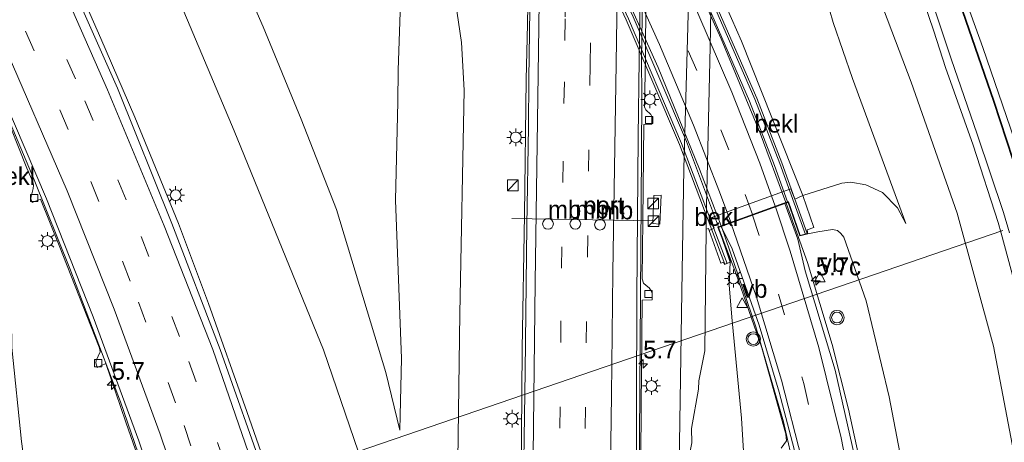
# Model space of a CAD drawing. Header units: millimetres. Extents: x 82463 to 85160, y 450000 to 452470.
# Tile 50 of 98: x 83919 to 84056, y 450564 to 450623. Entities that reach past the tile are written whole.
import ezdxf
from ezdxf.enums import TextEntityAlignment as Align

# ---------------------------------------------------------------- set-up
doc = ezdxf.new("R2010")
doc.units = ezdxf.units.MM
doc.linetypes.add('39strp', pattern=[12, 3, -9])
for name, color, linetype, lineweight in [('af-b1-rasterhekwerk', 8, 'hekwerk', 18), ('as-bs-kilometr', 13, 'Continuous', 18), ('bw-bs-drip', 8, 'Continuous', 18), ('bw-bs-portaal', 8, 'Continuous', 18), ('gr-b1-geleiderail', 213, 'geleiderail', 18), ('gr-bs-geleiderail', 213, 'geleiderail', 18), ('gw-bs-insteekwatergang', 93, 'Continuous', 18), ('gw-bs-kruinlijn', 93, 'Continuous', 18), ('gw-bs-teenlijn', 93, 'Continuous', 18), ('kw-b6-viaduct', 173, 'Continuous', 18), ('mk-b1-39streep 0.15', 8, '39strp', 18), ('mk-b1-streep 0.15', 8, 'Continuous', 18), ('mk-bs-39streep 0.15', 8, '39strp', 18), ('mk-bs-streep 0.15', 8, 'Continuous', 18), ('og-b1-terreinafscheiding', 253, 'Continuous', 18), ('og-b5-bekleding', 253, 'Continuous', 18), ('og-bs-inrichtingselement', 253, 'Continuous', 18), ('og-bs-maaiveld', 253, 'Continuous', 18), ('og-bs-terreinafscheiding', 253, 'Continuous', 18), ('vh-b6-verh_soort', 8, 'Continuous', 18), ('wh-bs-duiker', 8, 'duiker', 18), ('wh-bs-kolk', 8, 'Continuous', 18), ('wh-bs-waterlijn', 133, 'Continuous', 18), ('wm-bs-lichtmast', 8, 'Continuous', 18), ('wm-bs-verkeersbord', 8, 'Continuous', 18), ('wm-bs-verkeerslicht', 13, 'Continuous', 18)]:
    doc.layers.add(name, color=color, linetype=linetype, lineweight=lineweight)
doc.layers.add('og-b1-voegovergang', color=10, linetype='Continuous')
doc.styles.add('rtw_iso', font='iso-rtw.shx')
doc.linetypes.add('duiker', pattern='A,0,-2,[15,RTW.shx,S=1,R=0,X=0,Y=0],-2', length=4)
doc.linetypes.add('geleiderail', pattern='A,2,-1,[175,RTW.shx,S=0.5,R=0,X=0,Y=0],-1', length=4)
doc.linetypes.add('hekwerk', pattern='A,7,-1.5,[1,RTW.shx,S=0.75,R=0,X=0,Y=0],-1.5', length=10)

# ---------------------------------------------------------------- blocks, each defined once
blk = doc.blocks.new('verkeersbord')
for p, q in [((0, 0.75), (-0.75, -0.625)), ((0.75, -0.625), (0, 0.75)), ((-0.75, -0.625), (0.75, -0.625))]:
    blk.add_line(p, q)
blk = doc.blocks.new('dtbattr')
at = {"style": 'rtw_iso'}
blk.add_attdef('TAG', (0.59, 0.87), '', height=2.5, dxfattribs=at)
blk = doc.blocks.new('kolk')
blk.add_lwpolyline([(-0.5, -0.5), (0.5, -0.5), (0.5, 0.5), (-0.5, 0.5)], close=True)
blk = doc.blocks.new('dtb')
blk.add_circle((0, 0), 0.75)
blk = doc.blocks.new('dtbattr-l')
at = {"style": 'rtw_iso'}
blk.add_attdef('TAG', (0, 0), '', height=2.5, dxfattribs=at)
blk = doc.blocks.new('kast')
blk.add_line((-0.75, -0.75), (0.75, 0.75))
blk.add_lwpolyline([(-0.75, 0.75), (0.75, 0.75), (0.75, -0.75), (-0.75, -0.75)], close=True)
blk = doc.blocks.new('lantaarnpaal')
for p, q in [((-0.75, 0), (-1.25, 0)), ((-0.88, 0.88), (-0.53, 0.53)), ((0, 0.75), (0, 1.25)), ((0.53, 0.53), (0.88, 0.88)), ((0.75, 0), (1.25, 0)), ((-0.53, -0.53), (-0.88, -0.88)), ((0, -0.75), (0, -1.25)), ((0.53, -0.53), (0.88, -0.88))]:
    blk.add_line(p, q)
blk.add_circle((0, 0), 0.75)
blk = doc.blocks.new('verkeerslicht')
for radius in [1, 0.75]:
    blk.add_circle((0, 0), radius)
blk = doc.blocks.new('dtbattr-r')
at = {"style": 'rtw_iso'}
blk.add_attdef('TAG', text='', height=2.5, dxfattribs=at).set_placement((0, 0), align=Align.MIDDLE_CENTER)
blk = doc.blocks.new('hecto')
for p, q in [((0, 0.625), (-0.625, 0)), ((0, -0.625), (0, 0.625)), ((-0.625, 0), (0.625, 0)), ((0.625, 0), (0, -0.625))]:
    blk.add_line(p, q)

msp = doc.modelspace()

# ---------------------------------------------------------------- linework, layer by layer
at = {"layer": 'af-b1-rasterhekwerk'}
for points in [[(83977.654, 450705.39, 2.786), (83984.162, 450691.775, 2.884), (83990.899, 450678.004, 2.926), (84003.019, 450653.084, 3.181), (84008.991, 450640.535, 3.209), (84015.366, 450626.512, 3.214), (84021.572, 450612.165, 3.181), (84025.087, 450603.168, 3.186), (84028.649, 450593.223, 3.056)], [(84017.728, 450589.159, 2.749), (84011.357, 450605.964, 2.856), (84003.934, 450623.379, 3.009), (83994.962, 450642.571, 3.13), (83978.669, 450676.124, 3.112), (83971.057, 450691.729, 3.014), (83967.067, 450700.153, 2.907)]]:
    msp.add_polyline3d(points, dxfattribs=at)
at = {"layer": 'bw-bs-portaal'}
msp.add_polyline3d([(83987.602, 450595.489, 3.421), (84007.484, 450595.12, 3.343)], dxfattribs=at)
at = {"layer": 'gr-b1-geleiderail'}
for points in [[(84025.925, 450597.709, 3.918), (84022.316, 450607.388, 3.906), (84016.864, 450620.593, 3.966), (84010.274, 450635.237, 4.008), (84003.398, 450649.775, 3.998), (83996.804, 450663.347, 3.952), (83978.163, 450701.805, 3.549)], [(83969.454, 450697.631, 3.604), (83976.023, 450684.006, 3.655), (83982.035, 450671.695, 3.678), (83989.37, 450656.507, 3.701), (83995.645, 450643.582, 3.724), (84002.159, 450629.801, 3.683), (84008.062, 450616.583, 3.646), (84013.875, 450602.385, 3.534), (84016.897, 450594.459, 3.419)]]:
    msp.add_polyline3d(points, dxfattribs=at)
at = {"layer": 'gr-bs-geleiderail'}
for points in [[(83852.01, 450757.833, -1.549), (83858.91, 450747.957, -1.661), (83865.707, 450738.074, -1.778), (83872.297, 450728.048, -1.866), (83878.817, 450717.939, -1.952), (83883.055, 450711.132, -1.982), (83896.304, 450688.996, -2.022), (83906.197, 450670.779, -2.072), (83909.575, 450664.018, -2.121), (83915.055, 450653.343, -2.109), (83920.295, 450642.564, -2.094), (83925.367, 450631.592, -2.097), (83930.16, 450620.66, -2.088), (83933.302, 450613.404, -2.095)], [(83991.117, 450704.568, -2.411), (83990.832, 450687.755, -2.414), (83990.733, 450678.847, -2.414), (83990.268, 450648.87, -2.447), (83989.811, 450622.673, -2.447), (83989.63, 450614.935, -2.485)], [(84006.613, 450686.338, -2.654), (84006.532, 450673.878, -2.837), (84006.285, 450652.579, -2.837), (84005.758, 450617.773, -2.861)], [(83901.387, 450643.859, -2.79), (83907.34, 450631.444, -2.832), (83914.585, 450615.619, -2.804), (83920.854, 450600.883, -2.781)], [(84005.555, 450469.968, -2.726), (84005.324, 450478.457, -2.721), (84005.173, 450489.933, -2.65), (84005.099, 450504.648, -2.726), (84005.17, 450517.86, -2.802), (84005.178, 450533.923, -2.799), (84005.395, 450551.675, -2.827), (84005.753, 450604.583, -3.017), (84005.788, 450612.543, -2.919), (84005.758, 450617.773, -2.861)], [(83989.274, 450469.738, -2.476), (83989.11, 450479.539, -2.251), (83988.884, 450497.279, -2.251), (83988.683, 450518.603, -2.375), (83988.717, 450534.593, -2.512), (83989.079, 450577.229, -2.61), (83989.396, 450595.96, -2.457), (83989.63, 450614.935, -2.485)], [(83933.302, 450613.404, -2.095), (83934.937, 450609.626, -2.099), (83941.03, 450594.78, -2.072), (83945.212, 450583.56, -2.085), (83950.598, 450568.449, -2.06), (83954.527, 450557.15, -2.071), (83958.232, 450545.702, -2.036), (83961.763, 450534.264, -2.066), (83966.121, 450518.856, -2.052), (83969.198, 450507.245, -2.059), (83972.069, 450495.6, -2.13), (83974.811, 450483.928, -2.161), (83977.344, 450472.197, -2.174), (83977.93, 450469.269, -2.173)], [(83961.246, 450469.498, -2.83), (83958.357, 450482.893, -2.655), (83955.49, 450494.874, -2.728), (83951.986, 450508.79, -2.818), (83948.083, 450523.005, -2.722), (83943.812, 450537.084, -2.706), (83939.876, 450549.639, -2.763), (83932.913, 450569.825, -2.826), (83925.857, 450588.483, -2.779), (83920.854, 450600.883, -2.781)], [(84042.96, 450470.42, 1.175), (84043.281, 450479.749, 1.561), (84043.447, 450488.662, 2.02), (84043.454, 450500.249, 2.158), (84043.043, 450510.998, 2.532), (84042.207, 450522.809, 2.928), (84041.065, 450533.356, 3.009), (84039.254, 450545.801, 3.109), (84036.689, 450559.596, 3.377), (84034.693, 450568.802, 3.638), (84032.394, 450577.822, 3.784), (84028.947, 450589.294, 3.876), (84025.96, 450597.615, 3.918)], [(84016.93, 450594.364, 3.419), (84021.746, 450580.335, 3.385)], [(84021.746, 450580.335, 3.385), (84025.588, 450567.036, 3.1), (84029.339, 450550.615, 2.921), (84032.076, 450534.903, 2.673), (84033.562, 450521.946, 2.443), (84034.41, 450510.124, 2.187), (84034.932, 450498.402, 1.894), (84034.839, 450483.851, 1.548), (84034.406, 450470.345, 1.018)]]:
    msp.add_polyline3d(points, dxfattribs=at)
at = {"layer": 'gw-bs-insteekwatergang'}
for points in [[(84050.614, 450627.337, -3.707), (84053.473, 450619.391, -3.665), (84057.891, 450606.482, -3.793), (84061.04, 450596.833, -3.834), (84063.978, 450585.922, -3.854), (84067.526, 450571.394, -3.905), (84070.735, 450554.728, -3.9), (84073.621, 450533.042, -3.91), (84074.252, 450517.949, -3.812), (84074.477, 450503.176, -3.94), (84073.501, 450485.455, -3.938), (84071.309, 450470.772, -3.931)], [(84056.008, 450593.433, -3.794), (84055.6, 450594.927, -3.788), (84052.094, 450605.743, -3.861), (84048.22, 450616.574, -3.847), (84046.613, 450621.683, -3.883), (84045.158, 450625.896, -3.887)], [(84061.267, 450574.662, -3.847), (84058.693, 450583.59, -3.83), (84056.008, 450593.433, -3.794)]]:
    msp.add_polyline3d(points, dxfattribs=at)
at = {"layer": 'gw-bs-kruinlijn'}
for points in [[(84015.325, 450619.469, -0.308), (84015.524, 450629.822, -0.366), (84015.729, 450641.792, -0.376), (84015.797, 450655.455, -0.422), (84014.912, 450663.519, -1.281), (84013.552, 450676.686, -2.944), (84012.777, 450683.006, -3.538)], [(84022.173, 450682.472, -3.756), (84022.157, 450678.924, -3.306), (84022.306, 450675.155, -2.753), (84022.815, 450669.649, -2.043), (84023.287, 450664.101, -1.374), (84023.413, 450659.524, -1.063), (84023.805, 450655.242, -0.761), (84025.258, 450649.307, -0.483), (84027.49, 450640.804, -0.455), (84030.488, 450630.03, -0.487), (84032.55, 450622.87, -0.366)], [(83958.164, 450609.382, -0.419), (83952.86, 450622.291, -0.348), (83945.515, 450639.109, -0.366), (83939.24, 450652.368, -0.441), (83933.819, 450660.799, -0.445), (83928.328, 450667.679, -0.445), (83923.726, 450672.201, -0.445), (83921.668, 450673.443, -0.445)], [(83974.974, 450651.658, -0.469), (83974.11, 450646.363, -0.422), (83973.21, 450635.397, -0.329), (83972.023, 450624.316, -0.408), (83971.743, 450616.209, -0.436), (83971.706, 450611.772, -0.433)], [(84032.55, 450622.87, -0.366), (84035.256, 450615.062, -0.344), (84042.719, 450594.756, -0.339)], [(84015.325, 450619.469, -0.308), (84014.777, 450595.21, -0.224), (84014.766, 450593.986, -0.235), (84014.611, 450576.936, -0.383), (84013.763, 450572.777, -0.975), (84013.713, 450571.578, -1.022), (84012.731, 450566.073, -1.942), (84012.783, 450564.071, -1.937), (84011.457, 450557.522, -3.033), (84011.531, 450556.045, -3.078), (84010.925, 450554.923, -3.391)], [(83971.706, 450611.772, -0.433), (83971.345, 450598.038, -0.493), (83972.219, 450575.879, -0.609), (83972.003, 450567.887, -0.755), (83971.978, 450565.852, -0.759), (83969.998, 450573.908, -0.765), (83963.132, 450596.725, -0.627), (83958.164, 450609.382, -0.419)], [(84028.986, 450593.344, 3.17), (84030.375, 450593.593, 3.047), (84032.468, 450593.907, 3.006), (84033.167, 450593.788, 2.988), (84033.626, 450593.361, 2.986), (84034.042, 450592.846, 2.989), (84037.16, 450583.953, 2.937), (84040.371, 450570.539, 2.76), (84043.358, 450554.925, 2.685), (84045.211, 450543.586, 2.452), (84046.715, 450530.953, 2.037), (84047.674, 450520.908, 1.969), (84048.098, 450511.445, 1.63), (84048.027, 450498.1, 1.391), (84047.752, 450485.388, 1.084), (84047.49, 450470.476, 0.447)], [(84030.618, 450470.406, 0.45), (84030.709, 450483.017, 0.578), (84030.828, 450493.811, 0.789), (84030.738, 450506.253, 1.248), (84030.072, 450517.225, 1.324), (84028.313, 450529.997, 1.71), (84025.718, 450541.564, 2.112), (84022.213, 450555.076, 2.124), (84020.204, 450559.863, 2.184), (84019.724, 450567.542, 2.306), (84018.389, 450581.663, 2.604), (84018.006, 450586.191, 2.804), (84018.137, 450589.381, 2.635)]]:
    msp.add_polyline3d(points, dxfattribs=at)
at = {"layer": 'gw-bs-teenlijn'}
for points in [[(84012.777, 450683.006, -3.538), (84012.374, 450647.931, -3.51), (84012.553, 450634.248, -3.496), (84012.114, 450618.902, -3.362)], [(83921.668, 450673.443, -0.445), (83922.898, 450669.701, -0.989), (83925.279, 450662.64, -1.95), (83927.069, 450657.205, -2.544), (83928.518, 450652.357, -2.883), (83930.364, 450648.023, -3.013), (83935.003, 450638.635, -3.064), (83940.15, 450628.334, -2.957), (83948.818, 450607.733, -2.929)], [(83980.951, 450613.403, -3.287), (83980.574, 450620.066, -3.329), (83979.728, 450625.762, -2.957), (83977.945, 450632.548, -2.224), (83976.151, 450642.831, -1.184), (83975.556, 450648.517, -0.715), (83974.974, 450651.658, -0.469)], [(84061.435, 450470.65, -3.573), (84062.705, 450480.537, -3.457), (84063.845, 450494.933, -3.5), (84063.895, 450512.605, -3.384), (84063.146, 450527.673, -3.302), (84061.161, 450545.31, -3.313), (84058.692, 450558.044, -3.344), (84054.962, 450577.599, -3.443), (84049.873, 450596.198, -3.512), (84043.456, 450614.542, -3.63), (84039.582, 450624.731, -3.504)], [(84010.925, 450554.923, -3.391), (84011.377, 450585.194, -3.436), (84011.682, 450602.443, -3.469), (84012.114, 450618.902, -3.362)], [(83948.818, 450607.733, -2.929), (83961.295, 450577.114, -2.873), (83969.811, 450552.132, -2.81), (83975.144, 450532.256, -2.827), (83976.301, 450528.603, -2.814), (83977.198, 450526.745, -2.804), (83977.512, 450526.372, -2.806), (83977.842, 450526.747, -2.803), (83978.251, 450528.813, -2.811), (83979.828, 450544.525, -3.212), (83980.358, 450582.171, -3.28), (83980.951, 450613.403, -3.287)], [(84042.719, 450594.756, -0.339), (84041.553, 450596.962, -0.363), (84039.438, 450599.092, -0.436), (84037.119, 450600.196, -0.449), (84035.006, 450600.556, -0.458), (84033.77, 450600.424, -0.46), (84028.319, 450598.665, -0.298)], [(83917.242, 450595.146, -3.369), (83917.586, 450589.184, -3.326), (83917.714, 450577.438, -3.312), (83919.077, 450564.284, -3.325), (83920.853, 450551.29, -3.458), (83922.639, 450535.499, -3.623), (83924.916, 450521.468, -3.631), (83928.171, 450506.525, -3.709), (83930.941, 450493.909, -3.738), (83937.731, 450469.111, -3.589)]]:
    msp.add_polyline3d(points, dxfattribs=at)
at = {"layer": 'kw-b6-viaduct'}
msp.add_polyline3d([(83977.956, 450705.473, 2.68), (83984.439, 450691.908, 2.884), (83991.175, 450678.139, 2.926), (84003.297, 450653.217, 3.181), (84009.27, 450640.665, 3.209), (84015.647, 450626.637, 3.214), (84021.856, 450612.282, 3.181), (84025.375, 450603.275, 3.186), (84028.921, 450593.377, 3.056), (84027.907, 450593.084, 2.995), (84026.28, 450597.783, 3.107), (84016.431, 450594.238, 2.851), (84018.29, 450589.426, 2.749), (84017.393, 450589.085, 2.749), (84011.041, 450605.837, 2.856), (84003.624, 450623.24, 3.009), (83994.655, 450642.426, 3.13), (83978.364, 450675.976, 3.112), (83970.75, 450691.583, 3.014), (83966.781, 450699.962, 2.8), (83967.648, 450700.373, 2.8), (83969.019, 450697.477, 2.917), (83978.399, 450701.973, 2.786), (83976.996, 450704.872, 2.786)], close=True, dxfattribs=at)
at = {"layer": 'mk-b1-39streep 0.15'}
msp.add_polyline3d([(84021.242, 450596.023, 3.048), (84017.937, 450605.091, 3.014), (84013.458, 450616.195, 3.088), (84008.287, 450628.033, 3.135), (84002.958, 450639.591, 3.149), (83992.53, 450661.223, 3.163), (83987.333, 450671.816, 3.112), (83981.924, 450682.946, 3.014), (83973.821, 450699.724, 2.851)], dxfattribs=at)
at = {"layer": 'mk-b1-streep 0.15'}
for points in [[(83976.864, 450701.182, 2.809), (83981.357, 450692.008, 2.865), (83992.923, 450668.152, 3.065), (83999.417, 450654.811, 3.144), (84005.217, 450642.73, 3.181), (84012.055, 450627.945, 3.218), (84018.391, 450613.144, 3.181), (84022.28, 450603.185, 3.163), (84024.43, 450597.171, 3.149)], [(84018.221, 450594.936, 2.937), (84016.664, 450599.187, 2.842), (84013.028, 450608.532, 2.805), (84008.245, 450619.822, 2.879), (84004.262, 450628.717, 2.93), (83999.964, 450637.938, 2.93), (83994.316, 450649.728, 3.042), (83982.923, 450673.183, 3.019), (83978.387, 450682.433, 2.982), (83970.762, 450698.258, 2.893)]]:
    msp.add_polyline3d(points, dxfattribs=at)
at = {"layer": 'mk-bs-39streep 0.15'}
for points in [[(83846.238, 450756.04, -2.513), (83855.778, 450742.62, -2.687), (83865.69, 450727.855, -2.856), (83874.185, 450714.7, -2.943), (83882.861, 450700.436, -2.999), (83890.422, 450687.671, -2.982), (83901.925, 450666.792, -2.961), (83912.915, 450644.855, -3.067), (83920.556, 450628.711, -3.057), (83927.947, 450611.951, -3.043)], [(83843.524, 450753.611, -2.72), (83854.294, 450738.257, -2.881), (83865.432, 450721.556, -3.051), (83876.746, 450703.45, -3.147), (83886.011, 450687.819, -3.132), (83889.477, 450682.26, -3.088), (83901.914, 450658.999, -3.155), (83906.051, 450650.602, -3.24), (83919.66, 450621.666, -3.23), (83928.766, 450600.641, -3.216)], [(83996.14, 450698.658, -3.192), (83995.073, 450623.384, -3.292), (83995.003, 450616.042, -3.241)], [(83998.55, 450617.065, -3.534), (83998.711, 450626.591, -3.473), (83999.533, 450684.538, -3.361), (83999.696, 450694.475, -3.465)], [(83994.637, 450469.818, -3.234), (83994.032, 450494.544, -3.179), (83993.901, 450519.22, -3.325), (83994.013, 450542.651, -3.258), (83994.325, 450566.139, -3.366), (83994.573, 450588.502, -3.357), (83994.882, 450611.572, -3.267), (83995.003, 450616.042, -3.241)], [(83998.55, 450617.065, -3.534), (83997.717, 450554.564, -3.45), (83997.543, 450530.235, -3.414), (83997.512, 450504.981, -3.262), (83997.92, 450480.756, -3.217), (83998.241, 450469.862, -3.457)], [(83927.947, 450611.951, -3.043), (83935.815, 450592.955, -3.05), (83942.487, 450575.452, -3.034), (83948.632, 450557.91, -3.05), (83953.792, 450541.903, -3.033), (83958.7, 450525.536, -3.05), (83964.809, 450503.191, -3.054), (83968.992, 450484.971, -3.065), (83973.034, 450466.251, -3.089)], [(83928.766, 450600.641, -3.216), (83935.445, 450583.779, -3.228), (83941.803, 450566.487, -3.227), (83946.904, 450551.356, -3.218), (83952.083, 450534.916, -3.205), (83957.419, 450516.68, -3.215), (83961.636, 450500.314, -3.215), (83965.425, 450484.252, -3.214), (83968.761, 450469.028, -3.229)], [(84021.276, 450595.929, 3.048), (84024.915, 450584.868, 2.834), (84028.423, 450572.366, 2.602), (84031.253, 450560.121, 2.468), (84033.612, 450547.401, 2.35), (84035.158, 450535.53, 2.044), (84036.204, 450524.124, 1.822), (84036.802, 450511.547, 1.589), (84036.972, 450499.536, 1.188), (84036.782, 450487.418, 0.859), (84036.259, 450475.435, 0.557)]]:
    msp.add_polyline3d(points, dxfattribs=at)
at = {"layer": 'mk-bs-streep 0.15'}
for points in [[(83849.19, 450758.204, -2.334), (83858.839, 450744.506, -2.507), (83868.448, 450730.298, -2.664), (83877.404, 450716.401, -2.774), (83885.676, 450702.916, -2.834), (83891.144, 450693.576, -2.829), (83907.12, 450664.64, -2.865), (83913.86, 450651.324, -2.892), (83923.666, 450630.431, -2.895), (83931.122, 450613.484, -2.886)], [(83840.697, 450751.463, -2.898), (83851.368, 450736.286, -3.064), (83862.54, 450719.48, -3.209), (83873.604, 450701.813, -3.321), (83883.472, 450685.165, -3.397), (83888.968, 450675.532, -3.339), (83900.784, 450653.269, -3.305), (83907.822, 450638.887, -3.41), (83916.487, 450620.119, -3.399), (83925.464, 450599.35, -3.396)], [(83992.433, 450703.021, -3.124), (83992.159, 450676.571, -3.208), (83991.299, 450615.626, -3.534)], [(84002.201, 450617.153, -3.402), (84003.119, 450681.015, -3.399), (84003.217, 450690.333, -3.456)], [(84001.857, 450470.016, -3.355), (84001.513, 450481.733, -3.179), (84001.255, 450495.683, -3.251), (84001.104, 450525.838, -3.429), (84001.225, 450539.042, -3.477), (84001.327, 450554.094, -3.553), (84001.554, 450570.73, -3.572), (84001.762, 450587.91, -3.573), (84002.201, 450617.153, -3.402)], [(83991.299, 450615.626, -3.534), (83990.869, 450586.557, -3.223), (83990.534, 450558.363, -3.231), (83990.316, 450532.331, -3.264), (83990.289, 450511.339, -3.134), (83990.381, 450498.003, -3.089), (83990.676, 450483.994, -3.056), (83991.004, 450469.773, -3.072)], [(83931.122, 450613.484, -2.886), (83939.04, 450594.455, -2.871), (83945.829, 450577.124, -2.864), (83952.158, 450558.768, -2.883), (83957.135, 450543.271, -2.863), (83962.21, 450526.37, -2.885), (83968.109, 450504.743, -2.878), (83972.603, 450485.56, -2.95), (83976.544, 450467.084, -2.979)], [(83925.464, 450599.35, -3.396), (83932.037, 450582.787, -3.397), (83938.471, 450565.297, -3.39), (83943.636, 450550.005, -3.381), (83948.681, 450534.057, -3.363), (83954.03, 450515.506, -3.383), (83958.251, 450499.205, -3.381), (83961.798, 450484.36, -3.365), (83965.269, 450468.358, -3.338)], [(84039.424, 450470.382, 0.391), (84040.023, 450483.096, 0.756), (84040.332, 450502.764, 1.457), (84040.05, 450515.342, 1.823), (84039.485, 450525.523, 2.058), (84038.448, 450536.194, 2.219), (84036.713, 450548.793, 2.402), (84033.672, 450564.806, 2.712), (84030.529, 450577.401, 2.981), (84026.525, 450590.908, 3.008), (84024.464, 450597.077, 3.149)], [(84018.255, 450594.842, 2.939), (84021.807, 450584.479, 2.806), (84025.31, 450572.861, 2.534), (84028.159, 450561.734, 2.327), (84030.764, 450549.396, 2.248), (84032.718, 450537.979, 2.097), (84034.491, 450524.222, 1.77), (84035.639, 450510.911, 1.385), (84036.099, 450500.842, 1.253), (84036.126, 450486.93, 0.92), (84035.862, 450477.898, 0.63), (84035.576, 450470.342, 0.353)]]:
    msp.add_polyline3d(points, dxfattribs=at)
at = {"layer": 'og-b1-terreinafscheiding'}
for points in [[(83978.33, 450701.885, 2.786), (83990.185, 450677.656, 2.926), (84002.304, 450652.74, 3.181), (84008.271, 450640.201, 3.209), (84014.64, 450626.19, 3.214), (84020.837, 450611.863, 3.181), (84024.344, 450602.89, 3.186), (84026.168, 450597.796, 3.107)], [(84016.509, 450594.32, 2.851), (84012.025, 450606.232, 2.856), (84004.591, 450623.672, 3.009), (83995.612, 450642.881, 3.13), (83979.316, 450676.439, 3.112), (83971.705, 450692.041, 3.014), (83969.131, 450697.476, 2.917)], [(84026.168, 450597.796, 3.107), (84016.509, 450594.32, 2.851)]]:
    msp.add_polyline3d(points, dxfattribs=at)
at = {"layer": 'og-b1-voegovergang'}
msp.add_polyline3d([(84016.431, 450594.238, 2.851), (84026.28, 450597.783, 3.107)], dxfattribs=at)
at = {"layer": 'og-bs-maaiveld'}
for points in [[(84070.716, 450470.755, -4.418), (84072.243, 450482.514, -4.301), (84073.592, 450502.581, -4.292), (84073.562, 450517.669, -4.313), (84072.703, 450533.845, -4.308), (84070.786, 450550.265, -4.189), (84069.003, 450561.174, -4.251), (84066.591, 450572.409, -4.288), (84063.185, 450585.888, -4.352), (84059.49, 450598.364, -4.392), (84055.029, 450611.867, -4.334), (84049.808, 450627.02, -4.589)], [(84016.496, 450594.208, 2.641), (84018.137, 450589.381, 2.635), (84017.364, 450589.021, 2.591), (84017.228, 450589.372, 2.481), (84016.851, 450589.202, 1.96), (84015.209, 450593.807, -0.374), (84015.899, 450594.12, -0.338), (84015.427, 450595.553, -0.333), (84026.633, 450599.625, -0.382), (84027.157, 450598.168, -0.382), (84028.319, 450598.665, -0.298), (84029.845, 450594.228, 2.615), (84028.89, 450593.886, 2.759), (84028.986, 450593.344, 3.17), (84027.875, 450593.023, 3.169), (84026.249, 450597.719, 3.188), (84025.798, 450597.557, 3.206)]]:
    msp.add_polyline3d(points, dxfattribs=at)
at = {"layer": 'og-bs-terreinafscheiding'}
for points in [[(83850.223, 450759.009, -2.292), (83860.082, 450745.065, -2.456), (83869.683, 450730.789, -2.605), (83878.461, 450717.082, -2.728), (83886.237, 450704.256, -2.772), (83895.694, 450688.468, -2.775), (83905.587, 450670.251, -2.825), (83912.669, 450656.467, -2.85), (83924.844, 450630.968, -2.856), (83932.518, 450613.69, -2.845)], [(83838.249, 450749.715, -3.046), (83848.866, 450734.57, -3.237), (83860.046, 450717.705, -3.388), (83871.346, 450699.795, -3.495), (83881.038, 450683.344, -3.563), (83887.873, 450670.834, -3.639), (83900.503, 450646.508, -3.631), (83905.577, 450636.438, -3.558), (83913.714, 450618.899, -3.599), (83922.554, 450598.205, -3.563)], [(83990.01, 450615.002, -3.34), (83990.344, 450637.772, -3.273), (83991.087, 450684.777, -3.255), (83991.336, 450704.31, -3.152)], [(84005.413, 450617.714, -3.586), (84006.054, 450658.45, -3.524), (84005.978, 450661.203, -3.519), (84006.404, 450686.178, -3.566), (84006.907, 450685.992, -3.468), (84007.88, 450684.752, -3.538), (84007.892, 450683.754, -3.538), (84006.843, 450683.727, -3.538), (84006.741, 450676.166, -3.491), (84006.574, 450666.233, -3.447), (84006.543, 450660.954, -3.443), (84007.134, 450660.549, -3.44), (84007.641, 450659.668, -3.44), (84007.651, 450658.484, -3.44), (84006.529, 450658.455, -3.441), (84006.293, 450618.054, -3.41)], [(84019.719, 450620.252, -0.364), (84015.524, 450629.822, -0.366)], [(84028.319, 450598.665, -0.298), (84019.719, 450620.252, -0.364)], [(84005.413, 450617.714, -3.586), (84005.272, 450606.897, -3.62), (84005.094, 450584.483, -3.657), (84004.98, 450554.555, -3.693)], [(84005.641, 450561.919, -3.511), (84005.68, 450569.158, -3.474), (84005.849, 450584.043, -3.461), (84007.214, 450584.096, -3.459), (84007.224, 450584.866, -3.458), (84007.183, 450585.193, -3.456), (84006.805, 450585.759, -3.451), (84006.392, 450586.092, -3.449), (84006.047, 450586.429, -3.451), (84005.831, 450587.01, -3.45), (84005.93, 450595.226, -3.385), (84006.058, 450608.598, -3.466), (84007.203, 450608.645, -3.464), (84007.19, 450609.49, -3.456), (84007.171, 450609.75, -3.457), (84007.071, 450610.028, -3.454), (84006.364, 450610.672, -3.454), (84006.242, 450610.846, -3.455), (84006.171, 450611.073, -3.452), (84006.293, 450618.054, -3.41)], [(83990.01, 450615.002, -3.34), (83989.961, 450608.292, -3.298), (83989.734, 450594.465, -3.291), (83989.497, 450574.1, -3.321), (83989.163, 450552.301, -3.296), (83989.191, 450533.763, -3.28), (83989.168, 450512.654, -3.206), (83989.38, 450486.412, -3.013), (83989.751, 450469.758, -3.031)], [(83932.518, 450613.69, -2.845), (83940.108, 450594.763, -2.818), (83946.866, 450577.134, -2.819), (83953.21, 450559.029, -2.835), (83958.312, 450543.578, -2.802), (83963.308, 450526.666, -2.844), (83969.103, 450505.151, -2.848), (83973.765, 450485.605, -2.906), (83977.336, 450469.244, -2.933)], [(83916.429, 450611.077, -3.496), (83919.821, 450602.509, -3.495)], [(83938.666, 450552.715, -3.571), (83933.649, 450566.966, -3.486), (83930.849, 450575.176, -3.494), (83929.674, 450574.604, -3.546), (83929.451, 450575.257, -3.549), (83929.497, 450575.598, -3.55), (83930.071, 450576.812, -3.506), (83930.01, 450577.144, -3.508), (83929.916, 450577.45, -3.513), (83924.33, 450591.703, -3.369), (83921.74, 450598.161, -3.405), (83920.558, 450597.719, -3.478), (83920.373, 450598.221, -3.48), (83920.418, 450598.622, -3.482), (83920.528, 450598.896, -3.483), (83920.715, 450599.673, -3.482), (83920.774, 450600.114, -3.483), (83920.671, 450600.586, -3.486), (83919.821, 450602.509, -3.495)], [(83922.554, 450598.205, -3.563), (83929.093, 450581.726, -3.553), (83935.485, 450564.378, -3.558), (83940.661, 450549.09, -3.563), (83945.691, 450532.892, -3.542), (83950.929, 450514.89, -3.552), (83955.171, 450498.631, -3.554), (83958.779, 450483.534, -3.511), (83961.853, 450469.411, -3.476)], [(84008.305, 450594.689, -3.486), (84007.326, 450594.748, -3.508), (84007.468, 450598.694, -3.517), (84008.485, 450598.716, -3.495), (84008.305, 450594.689, -3.486)], [(84025.798, 450597.557, 3.206), (84016.891, 450594.35, 2.663), (84016.496, 450594.208, 2.641)], [(84025.798, 450597.557, 3.206), (84027.615, 450592.573, 3.135), (84028.631, 450588.133, 3.031), (84032.804, 450574.26, 2.886), (84036.606, 450557.488, 2.649), (84039.175, 450543.434, 2.386), (84041.618, 450526.108, 2.072), (84042.992, 450509.772, 1.724), (84043.287, 450496.271, 1.318), (84043.048, 450484.103, 0.953), (84042.655, 450470.416, 0.394)], [(84015.209, 450593.807, -0.374), (84015.133, 450594.057, -0.383), (84014.766, 450593.986, -0.235)], [(84025.25, 450563.351, 2.383), (84025.994, 450564.356, 2.452), (84025.979, 450564.869, 2.449), (84025.916, 450565.292, 2.448), (84025.868, 450565.496, 2.447), (84022.566, 450577.397, 2.706), (84018.919, 450587.807, 2.831), (84016.496, 450594.208, 2.641)], [(84016.891, 450594.35, 2.663), (84018.418, 450591.214, 2.636), (84022.214, 450580.526, 2.471), (84024.969, 450571.182, 2.429), (84027.089, 450563.209, 2.359), (84029.845, 450550.747, 2.149), (84032.189, 450537.148, 2.027), (84034.118, 450521.252, 1.63), (84035.23, 450505.92, 1.29), (84035.36, 450501.381, 1.209)]]:
    msp.add_polyline3d(points, dxfattribs=at)
at = {"layer": 'vh-b6-verh_soort'}
msp.add_polyline3d([(84026.168, 450597.796, 3.107), (84016.509, 450594.32, 2.851), (84012.025, 450606.232, 2.856), (84004.591, 450623.672, 3.009), (83995.612, 450642.881, 3.13), (83979.316, 450676.439, 3.112), (83971.705, 450692.041, 3.014), (83969.131, 450697.476, 2.917), (83978.33, 450701.885, 2.786), (83990.185, 450677.656, 2.926), (84002.304, 450652.74, 3.181), (84008.271, 450640.201, 3.209), (84014.64, 450626.19, 3.214), (84020.837, 450611.863, 3.181), (84024.344, 450602.89, 3.186)], close=True, dxfattribs=at)
at = {"layer": 'wh-bs-duiker'}
msp.add_polyline3d([(83928.61, 450550.009, -4.047), (84056.256, 450593.791, -3.694)], dxfattribs=at)
at = {"layer": 'wh-bs-waterlijn'}
for points in [[(84070.618, 450470.773, -4.65), (84072.143, 450482.524, -4.65), (84073.492, 450502.585, -4.65), (84073.462, 450517.667, -4.65), (84072.603, 450533.837, -4.65), (84070.686, 450550.251, -4.65), (84068.905, 450561.156, -4.65), (84066.493, 450572.387, -4.65), (84063.089, 450585.862, -4.65), (84059.394, 450598.334, -4.65), (84054.935, 450611.835, -4.65), (84049.714, 450626.988, -4.65)], [(84046.343, 450625.927, -4.65), (84049.015, 450617.796, -4.65), (84052.668, 450607.246, -4.65), (84056.349, 450596.297, -4.65), (84057.197, 450593.445, -4.65)]]:
    msp.add_polyline3d(points, dxfattribs=at)

# ---------------------------------------------------------------- block references
at = {"layer": 'as-bs-kilometr'}
ref = msp.add_blockref('dtbattr', (84030.111, 450586.767, 2.78), dxfattribs=at)
ref.add_attrib('TAG', '5.7c', dxfattribs={"layer": '0', "height": 2.5, "style": 'rtw_iso'}).set_placement((84030.111, 450586.767, 2.78), align=Align.BOTTOM_LEFT)
for p in [(84030.111, 450586.767, 2.78), (84005.98, 450575.138, -3.667), (83931.681, 450572.155, -3.309)]:
    msp.add_blockref('hecto', p, dxfattribs=at)
ref = msp.add_blockref('dtbattr', (84005.98, 450575.138, -3.667), dxfattribs=at)
ref.add_attrib('TAG', '5.7', dxfattribs={"layer": '0', "height": 2.5, "style": 'rtw_iso'}).set_placement((84005.98, 450575.138, -3.667), align=Align.BOTTOM_LEFT)
ref = msp.add_blockref('dtbattr', (83931.681, 450572.155, -3.309), dxfattribs=at)
ref.add_attrib('TAG', '5.7', dxfattribs={"layer": '0', "height": 2.5, "style": 'rtw_iso'}).set_placement((83931.681, 450572.155, -3.309), align=Align.BOTTOM_LEFT)
at = {"layer": 'bw-bs-drip'}
ref = msp.add_blockref('dtbattr', (83992.676, 450594.715, 3.265), dxfattribs=at)
ref.add_attrib('TAG', 'mb', dxfattribs={"layer": '0', "height": 2.5, "style": 'rtw_iso'}).set_placement((83992.676, 450594.715, 3.265), align=Align.BOTTOM_LEFT)
ref = msp.add_blockref('dtbattr', (83996.496, 450594.717, 3.272), dxfattribs=at)
ref.add_attrib('TAG', 'mb', dxfattribs={"layer": '0', "height": 2.5, "style": 'rtw_iso'}).set_placement((83996.496, 450594.717, 3.272), align=Align.BOTTOM_LEFT)
ref = msp.add_blockref('dtbattr', (83999.943, 450594.602, 3.291), dxfattribs=at)
ref.add_attrib('TAG', 'mb', dxfattribs={"layer": '0', "height": 2.5, "style": 'rtw_iso'}).set_placement((83999.943, 450594.602, 3.291), align=Align.BOTTOM_LEFT)
for p in [(83992.676, 450594.715, 3.265), (83996.496, 450594.717, 3.272), (83999.943, 450594.602, 3.291)]:
    msp.add_blockref('dtb', p, dxfattribs=at)
at = {"layer": 'bw-bs-portaal'}
ref = msp.add_blockref('dtbattr-l', (83997.592955, 450595.303573, 3.381804), dxfattribs=at)
ref.add_attrib('TAG', 'port', dxfattribs={"layer": '0', "height": 2.5, "style": 'rtw_iso'}).set_placement((83997.592955, 450595.303573, 3.381804), align=Align.BOTTOM_LEFT)
at = {"layer": 'og-b5-bekleding'}
ref = msp.add_blockref('dtbattr-r', (84021.539062, 450606.734375, -0.332083), dxfattribs=at)
ref.add_attrib('TAG', 'bekl', dxfattribs={"layer": '0', "height": 2.5, "style": 'rtw_iso'}).set_placement((84021.539062, 450606.734375, -0.332083), align=Align.BOTTOM_LEFT)
ref = msp.add_blockref('dtbattr-r', (83914.843, 450599.398667, -2.965), dxfattribs=at)
ref.add_attrib('TAG', 'bekl', dxfattribs={"layer": '0', "height": 2.5, "style": 'rtw_iso'}).set_placement((83914.843, 450599.398667, -2.965), align=Align.BOTTOM_LEFT)
ref = msp.add_blockref('dtbattr-r', (84013.125, 450593.6875, -1.991533), dxfattribs=at)
ref.add_attrib('TAG', 'bekl', dxfattribs={"layer": '0', "height": 2.5, "style": 'rtw_iso'}).set_placement((84013.125, 450593.6875, -1.991533), align=Align.BOTTOM_LEFT)
at = {"layer": 'og-bs-inrichtingselement'}
for p in [(83987.767, 450600.104, -2.574), (84007.377, 450597.574, -1.794), (84007.432, 450595.088, -1.795)]:
    msp.add_blockref('kast', p, dxfattribs=at)
at = {"layer": 'wh-bs-kolk'}
for p in [(84006.816, 450609.243, -3.665), (83920.855, 450598.334, -3.608), (84006.731, 450584.895, -3.703), (83929.801, 450575.235, -3.68)]:
    msp.add_blockref('kolk', p, dxfattribs=at)
at = {"layer": 'wm-bs-lichtmast'}
for p in [(84006.917, 450612.135, -3.588), (83988.172, 450606.816, -3.203), (83940.628, 450598.727, -2.896), (83922.705, 450592.32, -3.422), (84018.61, 450587.077, 2.649), (84007.134, 450572.036, -3.359), (83987.672, 450567.465, -3.211)]:
    msp.add_blockref('lantaarnpaal', p, dxfattribs=at)
at = {"layer": 'wm-bs-verkeersbord'}
ref = msp.add_blockref('dtbattr', (84030.691, 450587.245, 3.127), dxfattribs=at)
ref.add_attrib('TAG', 'vb', dxfattribs={"layer": '0', "height": 2.5, "style": 'rtw_iso'}).set_placement((84030.691, 450587.245, 3.127), align=Align.BOTTOM_LEFT)
ref = msp.add_blockref('dtbattr', (84019.815, 450583.627, 2.77), dxfattribs=at)
ref.add_attrib('TAG', 'vb', dxfattribs={"layer": '0', "height": 2.5, "style": 'rtw_iso'}).set_placement((84019.815, 450583.627, 2.77), align=Align.BOTTOM_LEFT)
for p in [(84030.691, 450587.245, 3.127), (84019.815, 450583.627, 2.77)]:
    msp.add_blockref('verkeersbord', p, dxfattribs=at)
at = {"layer": 'wm-bs-verkeerslicht'}
for p in [(84033.071, 450581.607, 2.996), (84021.369, 450578.601, 2.69)]:
    msp.add_blockref('verkeerslicht', p, dxfattribs=at)

doc.saveas('drawing.dxf')
